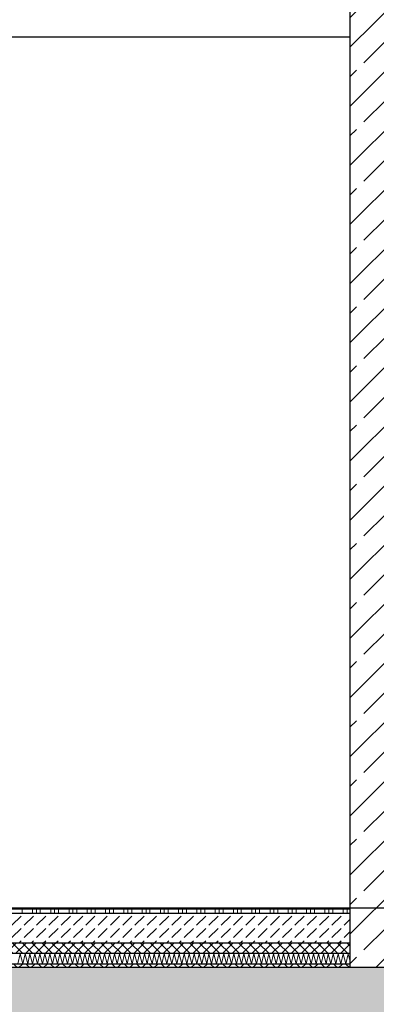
# Model space of a CAD drawing. Header units: metres. Extents: x -27.8 to 39.4, y -22.2 to 2.8.
# Tile 49 of 80: x 12.8 to 13.9, y -6.3 to -3.5. Entities that reach past the tile are written whole.
import ezdxf

# ---------------------------------------------------------------- set-up
doc = ezdxf.new("R2010")
doc.units = ezdxf.units.M
doc.header["$LTSCALE"] = 0.4
doc.header["$MEASUREMENT"] = 0
doc.layers.get('0').update_dxf_attribs({"color": 8, "lineweight": 9})
doc.layers.get('Defpoints').update_dxf_attribs({"color": 8, "lineweight": 9})
for name, color, linetype in [('Neubau_A-Decken', 8, 'Continuous'), ('Neubau_A-STB Wände', 8, 'Continuous'), ('Neubau_B-abgehängte Decke', 8, 'Continuous'), ('Neubau_B-Bodenaufbau', 8, 'Continuous'), ('Neubau_T-Bemaßung', 8, 'Continuous')]:
    doc.layers.add(name, color=color, linetype=linetype)
doc.styles.add('ERSTELLTER_STIL_2', font='arial.ttf')
doc.dimstyles.new('ERSTELLTER_STIL__1', dxfattribs={"dimtxt": 0.0875, "dimasz": 0.059375, "dimexe": 0.18, "dimexo": 0.0625, "dimgap": 0, "dimtad": 1, "dimzin": 0, "dimdsep": 46, "dimtxsty": 'ERSTELLTER_STIL_2', "dimblk": 'ARROWHEAD_6', "dimblk1": 'ARROWHEAD_6', "dimblk2": 'ARROWHEAD_6', "dimcen": 0.09, "dimclrd": 7, "dimclre": 7, "dimclrt": 7, "dimazin": 0, "dimtfac": 1, "dimtdec": 4, "dimtmove": 0, "dimatfit": 3, "dimfxl": 1, "dimtolj": 1, "dimtzin": 0, "dimarcsym": 0})
pattern_1 = [(45, (388.31789, -10.175), (-0.084852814, 0.084852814), []), (45, (388.27546, -10.13257), (-0.084852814, 0.084852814), [0.09, -0.03])]

# ---------------------------------------------------------------- blocks, each defined once
blk = doc.blocks.new('ARROWHEAD_6')
at = {"color": 0, "linetype": 'Continuous', "lineweight": 0}
for p, q in [((-0.5, -0.5), (0.5, 0.5)), ((0, 0), (-1, 0))]:
    blk.add_line(p, q, dxfattribs=at)
blk = doc.blocks.new('*D387')
at = {"layer": 'Defpoints', "color": 0, "linetype": 'Continuous', "transparency": 16777216}
for p in [(11.1831, -6.195), (23.73, -6.195), (23.73, -6.495)]:
    blk.add_point(p, dxfattribs=at)
at = {"layer": 'Neubau_T-Bemaßung', "linetype": 'Continuous', "lineweight": -2, "transparency": 16777216}
for p, q in [((11.1831, -6.1356), (11.1831, -6.0763)), ((23.6675, -6.195), (11.0031, -6.195)), ((11.1831, -6.195), (11.1831, -6.2317)), ((11.1831, -6.495), (11.1831, -6.4586)), ((23.6675, -6.495), (11.0031, -6.495)), ((11.1831, -6.5544), (11.1831, -6.6138))]:
    blk.add_line(p, q, dxfattribs=at)
at = {"layer": 'Neubau_T-Bemaßung', "linetype": 'Continuous', "lineweight": -2, "transparency": 16777216, "xscale": 0.059375, "yscale": 0.059375, "zscale": 0.059375}
for p, rotation in [((11.1831, -6.195), 270), ((11.1831, -6.495), 90)]:
    blk.add_blockref('ARROWHEAD_6', p, dxfattribs=dict(at, rotation=rotation))
at = {"layer": 'Neubau_T-Bemaßung', "linetype": 'Continuous', "transparency": 16777216, "insert": (11.1831, -6.3451), "char_height": 0.0875, "attachment_point": 5, "rotation": 90, "style": 'ERSTELLTER_STIL_2'}
blk.add_mtext('\\A1;0.30', dxfattribs=at)
blk = doc.blocks.new('*D388')
at = {"layer": 'Defpoints', "color": 0, "linetype": 'Continuous', "transparency": 16777216}
for p in [(11.0695, -6.025), (33.092, -6.025), (23.73, -6.195)]:
    blk.add_point(p, dxfattribs=at)
at = {"layer": 'Neubau_T-Bemaßung', "linetype": 'Continuous', "lineweight": -2, "transparency": 16777216}
for p, q in [((11.0695, -6.025), (11.0695, -5.9272)), ((33.0295, -6.025), (10.8895, -6.025)), ((11.0695, -6.1356), (11.0695, -6.0844)), ((23.6675, -6.195), (10.8895, -6.195))]:
    blk.add_line(p, q, dxfattribs=at)
at = {"layer": 'Neubau_T-Bemaßung', "linetype": 'Continuous', "lineweight": -2, "transparency": 16777216, "xscale": 0.059375, "yscale": 0.059375, "zscale": 0.059375}
for p, rotation in [((11.0695, -6.025), 90), ((11.0695, -6.195), 270)]:
    blk.add_blockref('ARROWHEAD_6', p, dxfattribs=dict(at, rotation=rotation))
at = {"layer": 'Neubau_T-Bemaßung', "linetype": 'Continuous', "transparency": 16777216, "insert": (11.1831, -5.9272), "char_height": 0.0875, "attachment_point": 5, "rotation": 90, "style": 'ERSTELLTER_STIL_2'}
blk.add_mtext('\\A1;0.17', dxfattribs=at)
blk = doc.blocks.new('*D389')
at = {"layer": 'Defpoints', "color": 0, "linetype": 'Continuous', "transparency": 16777216}
for p in [(10.98, -3.525), (11.1831, -3.525), (33.092, -6.025)]:
    blk.add_point(p, dxfattribs=at)
at = {"layer": 'Neubau_T-Bemaßung', "linetype": 'Continuous', "lineweight": -2, "transparency": 16777216}
for p, q in [((11.0425, -3.525), (11.3631, -3.525)), ((11.1831, -3.5844), (11.1831, -4.6643)), ((11.1831, -5.9656), (11.1831, -4.8927)), ((33.0295, -6.025), (11.0031, -6.025))]:
    blk.add_line(p, q, dxfattribs=at)
at = {"layer": 'Neubau_T-Bemaßung', "linetype": 'Continuous', "lineweight": -2, "transparency": 16777216, "xscale": 0.059375, "yscale": 0.059375, "zscale": 0.059375}
for p, rotation in [((11.1831, -3.525), 90), ((11.1831, -6.025), 270)]:
    blk.add_blockref('ARROWHEAD_6', p, dxfattribs=dict(at, rotation=rotation))
at = {"layer": 'Neubau_T-Bemaßung', "linetype": 'Continuous', "transparency": 16777216, "insert": (11.1831, -4.7785), "char_height": 0.0875, "attachment_point": 5, "rotation": 90, "style": 'ERSTELLTER_STIL_2'}
blk.add_mtext('\\A1;2.50', dxfattribs=at)
blk = doc.blocks.new('*D399')
at = {"layer": 'Defpoints', "color": 0, "linetype": 'Continuous', "transparency": 16777216}
for p in [(11.5331, -6.195), (23.73, -6.195), (23.73, -6.495)]:
    blk.add_point(p, dxfattribs=at)
at = {"layer": 'Neubau_T-Bemaßung', "linetype": 'Continuous', "lineweight": -2, "transparency": 16777216}
for p, q in [((11.5331, -6.1356), (11.5331, -6.0763)), ((23.6675, -6.195), (11.3531, -6.195)), ((11.5331, -6.195), (11.5331, -6.2317)), ((11.5331, -6.495), (11.5331, -6.4586)), ((23.6675, -6.495), (11.3531, -6.495)), ((11.5331, -6.5544), (11.5331, -6.6138))]:
    blk.add_line(p, q, dxfattribs=at)
at = {"layer": 'Neubau_T-Bemaßung', "linetype": 'Continuous', "lineweight": -2, "transparency": 16777216, "xscale": 0.059375, "yscale": 0.059375, "zscale": 0.059375}
for p, rotation in [((11.5331, -6.195), 270), ((11.5331, -6.495), 90)]:
    blk.add_blockref('ARROWHEAD_6', p, dxfattribs=dict(at, rotation=rotation))
at = {"layer": 'Neubau_T-Bemaßung', "linetype": 'Continuous', "transparency": 16777216, "insert": (11.5331, -6.3451), "char_height": 0.0875, "attachment_point": 5, "rotation": 90, "style": 'ERSTELLTER_STIL_2'}
blk.add_mtext('\\A1;0.30', dxfattribs=at)
blk = doc.blocks.new('*D400')
at = {"layer": 'Defpoints', "color": 0, "linetype": 'Continuous', "transparency": 16777216}
for p in [(11.5331, -2.695), (23.5, -2.695), (23.73, -6.195)]:
    blk.add_point(p, dxfattribs=at)
at = {"layer": 'Neubau_T-Bemaßung', "linetype": 'Continuous', "lineweight": -2, "transparency": 16777216}
for p, q in [((23.4375, -2.695), (11.3531, -2.695)), ((11.5331, -2.7544), (11.5331, -4.335)), ((11.5331, -6.1356), (11.5331, -4.562)), ((23.6675, -6.195), (11.3531, -6.195))]:
    blk.add_line(p, q, dxfattribs=at)
at = {"layer": 'Neubau_T-Bemaßung', "linetype": 'Continuous', "lineweight": -2, "transparency": 16777216, "xscale": 0.059375, "yscale": 0.059375, "zscale": 0.059375}
for p, rotation in [((11.5331, -2.695), 90), ((11.5331, -6.195), 270)]:
    blk.add_blockref('ARROWHEAD_6', p, dxfattribs=dict(at, rotation=rotation))
at = {"layer": 'Neubau_T-Bemaßung', "linetype": 'Continuous', "transparency": 16777216, "insert": (11.5331, -4.4485), "char_height": 0.0875, "attachment_point": 5, "rotation": 90, "style": 'ERSTELLTER_STIL_2'}
blk.add_mtext('\\A1;3.50', dxfattribs=at)
blk = doc.blocks.new('*D409')
at = {"layer": 'Defpoints', "color": 0, "linetype": 'Continuous', "transparency": 16777216}
for p in [(1.5934, -6.195), (23.73, -6.195), (23.73, -6.495)]:
    blk.add_point(p, dxfattribs=at)
at = {"layer": 'Neubau_T-Bemaßung', "linetype": 'Continuous', "lineweight": -2, "transparency": 16777216}
for p, q in [((1.5934, -6.1356), (1.5934, -6.0763)), ((23.6675, -6.195), (1.4134, -6.195)), ((1.5934, -6.195), (1.5934, -6.2317)), ((1.5934, -6.495), (1.5934, -6.4586)), ((23.6675, -6.495), (1.4134, -6.495)), ((1.5934, -6.5544), (1.5934, -6.6138))]:
    blk.add_line(p, q, dxfattribs=at)
at = {"layer": 'Neubau_T-Bemaßung', "linetype": 'Continuous', "lineweight": -2, "transparency": 16777216, "xscale": 0.059375, "yscale": 0.059375, "zscale": 0.059375}
for p, rotation in [((1.5934, -6.195), 270), ((1.5934, -6.495), 90)]:
    blk.add_blockref('ARROWHEAD_6', p, dxfattribs=dict(at, rotation=rotation))
at = {"layer": 'Neubau_T-Bemaßung', "linetype": 'Continuous', "transparency": 16777216, "insert": (1.5934, -6.3451), "char_height": 0.0875, "attachment_point": 5, "rotation": 90, "style": 'ERSTELLTER_STIL_2'}
blk.add_mtext('\\A1;0.30', dxfattribs=at)
blk = doc.blocks.new('*D410')
at = {"layer": 'Defpoints', "color": 0, "linetype": 'Continuous', "transparency": 16777216}
for p in [(1.4798, -6.025), (33.092, -6.025), (23.73, -6.195)]:
    blk.add_point(p, dxfattribs=at)
at = {"layer": 'Neubau_T-Bemaßung', "linetype": 'Continuous', "lineweight": -2, "transparency": 16777216}
for p, q in [((1.4798, -6.025), (1.4798, -5.9272)), ((33.0295, -6.025), (1.2998, -6.025)), ((1.4798, -6.1356), (1.4798, -6.0844)), ((23.6675, -6.195), (1.2998, -6.195))]:
    blk.add_line(p, q, dxfattribs=at)
at = {"layer": 'Neubau_T-Bemaßung', "linetype": 'Continuous', "lineweight": -2, "transparency": 16777216, "xscale": 0.059375, "yscale": 0.059375, "zscale": 0.059375}
for p, rotation in [((1.4798, -6.025), 90), ((1.4798, -6.195), 270)]:
    blk.add_blockref('ARROWHEAD_6', p, dxfattribs=dict(at, rotation=rotation))
at = {"layer": 'Neubau_T-Bemaßung', "linetype": 'Continuous', "transparency": 16777216, "insert": (1.5934, -5.9272), "char_height": 0.0875, "attachment_point": 5, "rotation": 90, "style": 'ERSTELLTER_STIL_2'}
blk.add_mtext('\\A1;0.17', dxfattribs=at)
blk = doc.blocks.new('*D411')
at = {"layer": 'Defpoints', "color": 0, "linetype": 'Continuous', "transparency": 16777216}
for p in [(1.5934, -3.025), (8.0525, -3.025), (33.092, -6.025)]:
    blk.add_point(p, dxfattribs=at)
at = {"layer": 'Neubau_T-Bemaßung', "linetype": 'Continuous', "lineweight": -2, "transparency": 16777216}
for p, q in [((7.99, -3.025), (1.4134, -3.025)), ((1.5934, -3.0844), (1.5934, -4.415)), ((1.5934, -5.9656), (1.5934, -4.642)), ((33.0295, -6.025), (1.4134, -6.025))]:
    blk.add_line(p, q, dxfattribs=at)
at = {"layer": 'Neubau_T-Bemaßung', "linetype": 'Continuous', "lineweight": -2, "transparency": 16777216, "xscale": 0.059375, "yscale": 0.059375, "zscale": 0.059375}
for p, rotation in [((1.5934, -3.025), 90), ((1.5934, -6.025), 270)]:
    blk.add_blockref('ARROWHEAD_6', p, dxfattribs=dict(at, rotation=rotation))
at = {"layer": 'Neubau_T-Bemaßung', "linetype": 'Continuous', "transparency": 16777216, "insert": (1.5934, -4.5285), "char_height": 0.0875, "attachment_point": 5, "rotation": 90, "style": 'ERSTELLTER_STIL_2'}
blk.add_mtext('\\A1;3.00', dxfattribs=at)
blk = doc.blocks.new('*D419')
at = {"layer": 'Defpoints', "color": 0, "linetype": 'Continuous', "transparency": 16777216}
for p in [(1.9434, -6.195), (23.73, -6.195), (23.73, -6.495)]:
    blk.add_point(p, dxfattribs=at)
at = {"layer": 'Neubau_T-Bemaßung', "linetype": 'Continuous', "lineweight": -2, "transparency": 16777216}
for p, q in [((1.9434, -6.1356), (1.9434, -6.0763)), ((23.6675, -6.195), (1.7634, -6.195)), ((1.9434, -6.195), (1.9434, -6.2317)), ((1.9434, -6.495), (1.9434, -6.4586)), ((23.6675, -6.495), (1.7634, -6.495)), ((1.9434, -6.5544), (1.9434, -6.6138))]:
    blk.add_line(p, q, dxfattribs=at)
at = {"layer": 'Neubau_T-Bemaßung', "linetype": 'Continuous', "lineweight": -2, "transparency": 16777216, "xscale": 0.059375, "yscale": 0.059375, "zscale": 0.059375}
for p, rotation in [((1.9434, -6.195), 270), ((1.9434, -6.495), 90)]:
    blk.add_blockref('ARROWHEAD_6', p, dxfattribs=dict(at, rotation=rotation))
at = {"layer": 'Neubau_T-Bemaßung', "linetype": 'Continuous', "transparency": 16777216, "insert": (1.9434, -6.3451), "char_height": 0.0875, "attachment_point": 5, "rotation": 90, "style": 'ERSTELLTER_STIL_2'}
blk.add_mtext('\\A1;0.30', dxfattribs=at)
blk = doc.blocks.new('*D420')
at = {"layer": 'Defpoints', "color": 0, "linetype": 'Continuous', "transparency": 16777216}
for p in [(1.9434, -2.695), (23.5, -2.695), (23.73, -6.195)]:
    blk.add_point(p, dxfattribs=at)
at = {"layer": 'Neubau_T-Bemaßung', "linetype": 'Continuous', "lineweight": -2, "transparency": 16777216}
for p, q in [((23.4375, -2.695), (1.7634, -2.695)), ((1.9434, -2.7544), (1.9434, -4.335)), ((1.9434, -6.1356), (1.9434, -4.562)), ((23.6675, -6.195), (1.7634, -6.195))]:
    blk.add_line(p, q, dxfattribs=at)
at = {"layer": 'Neubau_T-Bemaßung', "linetype": 'Continuous', "lineweight": -2, "transparency": 16777216, "xscale": 0.059375, "yscale": 0.059375, "zscale": 0.059375}
for p, rotation in [((1.9434, -2.695), 90), ((1.9434, -6.195), 270)]:
    blk.add_blockref('ARROWHEAD_6', p, dxfattribs=dict(at, rotation=rotation))
at = {"layer": 'Neubau_T-Bemaßung', "linetype": 'Continuous', "transparency": 16777216, "insert": (1.9434, -4.4485), "char_height": 0.0875, "attachment_point": 5, "rotation": 90, "style": 'ERSTELLTER_STIL_2'}
blk.add_mtext('\\A1;3.50', dxfattribs=at)

msp = doc.modelspace()

# ---------------------------------------------------------------- hatches: boundary and pattern name
at = {"layer": 'Neubau_A-Decken', "linetype": 'Continuous'}
h = msp.add_hatch(dxfattribs=at)
h.set_pattern_fill('BETON__STAHLBETON_0001', color=256, style=0, pattern_type=2)
h.set_pattern_definition(pattern_1)
h.paths.add_polyline_path([(-0.125, -6.495), (16.28, -6.495), (16.28, -6.195), (-0.125, -6.195)])
at = {"layer": 'Neubau_A-STB Wände', "linetype": 'Continuous'}
h = msp.add_hatch(dxfattribs=at)
h.set_pattern_fill('BETON__STAHLBETON_0001', color=256, style=0, pattern_type=2)
h.set_pattern_definition(pattern_1)
h.paths.add_polyline_path([(14.03, -2.695), (13.78, -2.695), (13.78, -6.195), (14.03, -6.195)])
at = {"layer": 'Neubau_B-Bodenaufbau', "linetype": 'Continuous'}
h = msp.add_hatch(dxfattribs=at)
h.set_pattern_fill('BETON__UNBEWEHRT_0001', color=256, style=0, pattern_type=2)
h.set_pattern_definition([(45, (388.31789, -10.175), (-0.035355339, 0.035355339), [0.0375, -0.0125]), (45, (388.31789, -10.139645), (-0.035355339, 0.035355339), [0.0375, -0.0125])])
h.paths.add_polyline_path([(10.98, -6.04), (10.98, -6.125), (13.78, -6.125), (13.78, -6.04)])
h = msp.add_hatch(dxfattribs=at)
h.set_pattern_fill('DÄMMUNG__HART_2_0001', color=256, style=0, pattern_type=2)
h.set_pattern_definition([(45, (388.31789, -10.175), (-0.0141421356, 0.0141421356), []), (135, (388.31789, -10.175), (0.0141421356, 0.0141421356), [])])
h.paths.add_polyline_path([(10.98, -6.125), (10.98, -6.155), (13.78, -6.155), (13.78, -6.125)])
h = msp.add_hatch(dxfattribs=at)
h.set_pattern_fill('GUßASPHALT_0001', color=256, style=0, pattern_type=2)
h.set_pattern_definition([(45, (388.31789, -10.175), (-0.0176776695, 0.0176776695), []), (135, (388.31789, -10.175), (0.0176776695, 0.0176776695), [])])
h.paths.add_polyline_path([(10.98, -6.195), (13.78, -6.195), (13.78, -6.185), (10.98, -6.185)])

# ---------------------------------------------------------------- linework, layer by layer
at = {"layer": 'Neubau_A-Decken', "linetype": 'Continuous', "flags": 128}
msp.add_lwpolyline([(13.78, -6.195), (10.98, -6.195), (10.9675, -6.195), (10.955, -6.195), (10.855, -6.195), (10.8425, -6.195), (10.83, -6.195), (9.65, -6.195)], dxfattribs=at)
at = {"layer": 'Neubau_A-STB Wände', "linetype": 'Continuous'}
for p, q in [((13.78, -3.425), (13.78, -3.525)), ((13.78, -3.525), (13.78, -6.025))]:
    msp.add_line(p, q, dxfattribs=at)
at = {"layer": 'Neubau_A-STB Wände', "linetype": 'Continuous', "flags": 128}
msp.add_lwpolyline([(13.78, -6.025), (13.78, -6.04), (13.78, -6.125), (13.78, -6.155), (13.78, -6.185), (13.78, -6.195)], dxfattribs=at)
at = {"layer": 'Neubau_B-abgehängte Decke', "linetype": 'Continuous'}
msp.add_line((13.78, -3.525), (10.98, -3.525), dxfattribs=at)
at = {"layer": 'Neubau_B-Bodenaufbau', "linetype": 'Continuous'}
for p, q in [((13.78, -6.025), (10.98, -6.025)), ((13.78, -6.04), (10.98, -6.04)), ((13.78, -6.125), (10.98, -6.125)), ((13.78, -6.155), (10.98, -6.155)), ((13.78, -6.185), (10.98, -6.185))]:
    msp.add_line(p, q, dxfattribs=at)
at = {"layer": 'Neubau_B-Bodenaufbau', "linetype": 'Continuous', "lineweight": 9}
for p, q in [((12.7854, -6.0275), (12.8379, -6.0275)), ((12.7854, -6.0387), (12.8379, -6.0387)), ((12.8379, -6.025), (12.8379, -6.0275)), ((12.8379, -6.0275), (12.8904, -6.0275)), ((12.8379, -6.0275), (12.8379, -6.04)), ((12.8379, -6.0387), (12.8904, -6.0387)), ((12.8679, -6.025), (12.8679, -6.0275)), ((12.8679, -6.0275), (12.8679, -6.04)), ((12.8791, -6.025), (12.8791, -6.0275)), ((12.8791, -6.0275), (12.8791, -6.04)), ((12.8904, -6.025), (12.8904, -6.0275)), ((12.8904, -6.0275), (12.9429, -6.0275)), ((12.8904, -6.0275), (12.8904, -6.04)), ((12.8904, -6.0387), (12.9429, -6.0387)), ((12.9204, -6.025), (12.9204, -6.0275)), ((12.9204, -6.0275), (12.9204, -6.04)), ((12.9316, -6.025), (12.9316, -6.0275)), ((12.9316, -6.0275), (12.9316, -6.04)), ((12.9429, -6.025), (12.9429, -6.0275)), ((12.9429, -6.0275), (12.9954, -6.0275)), ((12.9429, -6.0275), (12.9429, -6.04)), ((12.9429, -6.0387), (12.9954, -6.0387)), ((12.9729, -6.025), (12.9729, -6.0275)), ((12.9729, -6.0275), (12.9729, -6.04)), ((12.9841, -6.025), (12.9841, -6.0275)), ((12.9841, -6.0275), (12.9841, -6.04)), ((12.9954, -6.025), (12.9954, -6.0275)), ((12.9954, -6.0275), (13.0479, -6.0275)), ((12.9954, -6.0275), (12.9954, -6.04)), ((12.9954, -6.0387), (13.0479, -6.0387)), ((13.0254, -6.025), (13.0254, -6.0275)), ((13.0254, -6.0275), (13.0254, -6.04)), ((13.0366, -6.025), (13.0366, -6.0275)), ((13.0366, -6.0275), (13.0366, -6.04)), ((13.0479, -6.025), (13.0479, -6.0275)), ((13.0479, -6.0275), (13.1004, -6.0275)), ((13.0479, -6.0275), (13.0479, -6.04)), ((13.0479, -6.0387), (13.1004, -6.0387)), ((13.0779, -6.025), (13.0779, -6.0275)), ((13.0779, -6.0275), (13.0779, -6.04)), ((13.0891, -6.025), (13.0891, -6.0275)), ((13.0891, -6.0275), (13.0891, -6.04)), ((13.1004, -6.025), (13.1004, -6.0275)), ((13.1004, -6.0275), (13.1529, -6.0275)), ((13.1004, -6.0275), (13.1004, -6.04)), ((13.1004, -6.0387), (13.1529, -6.0387)), ((13.1304, -6.025), (13.1304, -6.0275)), ((13.1304, -6.0275), (13.1304, -6.04)), ((13.1416, -6.025), (13.1416, -6.0275)), ((13.1416, -6.0275), (13.1416, -6.04)), ((13.1529, -6.025), (13.1529, -6.0275)), ((13.1529, -6.0275), (13.2054, -6.0275)), ((13.1529, -6.0275), (13.1529, -6.04)), ((13.1529, -6.0387), (13.2054, -6.0387)), ((13.1829, -6.025), (13.1829, -6.0275)), ((13.1829, -6.0275), (13.1829, -6.04)), ((13.1941, -6.025), (13.1941, -6.0275)), ((13.1941, -6.0275), (13.1941, -6.04)), ((13.2054, -6.025), (13.2054, -6.0275)), ((13.2054, -6.0275), (13.2579, -6.0275)), ((13.2054, -6.0275), (13.2054, -6.04)), ((13.2054, -6.0387), (13.2579, -6.0387)), ((13.2354, -6.025), (13.2354, -6.0275)), ((13.2354, -6.0275), (13.2354, -6.04)), ((13.2466, -6.025), (13.2466, -6.0275)), ((13.2466, -6.0275), (13.2466, -6.04)), ((13.2579, -6.025), (13.2579, -6.0275)), ((13.2579, -6.0275), (13.3104, -6.0275)), ((13.2579, -6.0275), (13.2579, -6.04)), ((13.2579, -6.0387), (13.3104, -6.0387)), ((13.2879, -6.025), (13.2879, -6.0275)), ((13.2879, -6.0275), (13.2879, -6.04)), ((13.2991, -6.025), (13.2991, -6.0275)), ((13.2991, -6.0275), (13.2991, -6.04)), ((13.3104, -6.025), (13.3104, -6.0275)), ((13.3104, -6.0275), (13.3629, -6.0275)), ((13.3104, -6.0275), (13.3104, -6.04)), ((13.3104, -6.0387), (13.3629, -6.0387)), ((13.3404, -6.025), (13.3404, -6.0275)), ((13.3404, -6.0275), (13.3404, -6.04)), ((13.3516, -6.025), (13.3516, -6.0275)), ((13.3516, -6.0275), (13.3516, -6.04)), ((13.3629, -6.025), (13.3629, -6.0275)), ((13.3629, -6.0275), (13.4154, -6.0275)), ((13.3629, -6.0275), (13.3629, -6.04)), ((13.3629, -6.0387), (13.4154, -6.0387)), ((13.3929, -6.025), (13.3929, -6.0275)), ((13.3929, -6.0275), (13.3929, -6.04)), ((13.4041, -6.025), (13.4041, -6.0275)), ((13.4041, -6.0275), (13.4041, -6.04)), ((13.4154, -6.025), (13.4154, -6.0275)), ((13.4154, -6.0275), (13.4679, -6.0275)), ((13.4154, -6.0275), (13.4154, -6.04)), ((13.4154, -6.0387), (13.4679, -6.0387)), ((13.4454, -6.025), (13.4454, -6.0275)), ((13.4454, -6.0275), (13.4454, -6.04)), ((13.4566, -6.025), (13.4566, -6.0275)), ((13.4566, -6.0275), (13.4566, -6.04)), ((13.4679, -6.025), (13.4679, -6.0275)), ((13.4679, -6.0275), (13.5204, -6.0275)), ((13.4679, -6.0275), (13.4679, -6.04)), ((13.4679, -6.0387), (13.5204, -6.0387)), ((13.4979, -6.025), (13.4979, -6.0275)), ((13.4979, -6.0275), (13.4979, -6.04)), ((13.5091, -6.025), (13.5091, -6.0275)), ((13.5091, -6.0275), (13.5091, -6.04)), ((13.5204, -6.025), (13.5204, -6.0275)), ((13.5204, -6.0275), (13.5729, -6.0275)), ((13.5204, -6.0275), (13.5204, -6.04)), ((13.5204, -6.0387), (13.5729, -6.0387)), ((13.5504, -6.025), (13.5504, -6.0275)), ((13.5504, -6.0275), (13.5504, -6.04)), ((13.5616, -6.025), (13.5616, -6.0275)), ((13.5616, -6.0275), (13.5616, -6.04)), ((13.5729, -6.025), (13.5729, -6.0275)), ((13.5729, -6.0275), (13.6254, -6.0275)), ((13.5729, -6.0275), (13.5729, -6.04)), ((13.5729, -6.0387), (13.6254, -6.0387)), ((13.6029, -6.025), (13.6029, -6.0275)), ((13.6029, -6.0275), (13.6029, -6.04)), ((13.6141, -6.025), (13.6141, -6.0275)), ((13.6141, -6.0275), (13.6141, -6.04)), ((13.6254, -6.025), (13.6254, -6.0275)), ((13.6254, -6.0275), (13.6779, -6.0275)), ((13.6254, -6.0275), (13.6254, -6.04)), ((13.6254, -6.0387), (13.6779, -6.0387)), ((13.6554, -6.025), (13.6554, -6.0275)), ((13.6554, -6.0275), (13.6554, -6.04)), ((13.6666, -6.025), (13.6666, -6.0275)), ((13.6666, -6.0275), (13.6666, -6.04)), ((13.6779, -6.025), (13.6779, -6.0275)), ((13.6779, -6.0275), (13.7304, -6.0275)), ((13.6779, -6.0275), (13.6779, -6.04)), ((13.6779, -6.0387), (13.7304, -6.0387)), ((13.7079, -6.025), (13.7079, -6.0275)), ((13.7079, -6.0275), (13.7079, -6.04)), ((13.7191, -6.025), (13.7191, -6.0275)), ((13.7191, -6.0275), (13.7191, -6.04)), ((13.7304, -6.025), (13.7304, -6.0275)), ((13.7304, -6.0275), (13.78, -6.0275)), ((13.7304, -6.0275), (13.7304, -6.04)), ((13.7304, -6.0387), (13.78, -6.0387)), ((13.7604, -6.025), (13.7604, -6.0275)), ((13.7604, -6.0275), (13.7604, -6.04)), ((13.7716, -6.025), (13.7716, -6.0275)), ((13.7716, -6.0275), (13.7716, -6.04)), ((12.8255, -6.1843), (12.8322, -6.1557)), ((12.8322, -6.1557), (12.8398, -6.1843)), ((12.8398, -6.1843), (12.8465, -6.1557)), ((12.8465, -6.1557), (12.8541, -6.1843)), ((12.8541, -6.1843), (12.8607, -6.1557)), ((12.8607, -6.1557), (12.8684, -6.1843)), ((12.8684, -6.1843), (12.875, -6.1557)), ((12.875, -6.1557), (12.8827, -6.1843)), ((12.8827, -6.1843), (12.8893, -6.1557)), ((12.8893, -6.1557), (12.897, -6.1843)), ((12.897, -6.1843), (12.9036, -6.1557)), ((12.9036, -6.1557), (12.9113, -6.1843)), ((12.9113, -6.1843), (12.9179, -6.1557)), ((12.9179, -6.1557), (12.9255, -6.1843)), ((12.9255, -6.1843), (12.9322, -6.1557)), ((12.9322, -6.1557), (12.9398, -6.1843)), ((12.9398, -6.1843), (12.9465, -6.1557)), ((12.9465, -6.1557), (12.9541, -6.1843)), ((12.9541, -6.1843), (12.9607, -6.1557)), ((12.9607, -6.1557), (12.9684, -6.1843)), ((12.9684, -6.1843), (12.975, -6.1557)), ((12.975, -6.1557), (12.9827, -6.1843)), ((12.9827, -6.1843), (12.9893, -6.1557)), ((12.9893, -6.1557), (12.997, -6.1843)), ((12.997, -6.1843), (13.0036, -6.1557)), ((13.0036, -6.1557), (13.0113, -6.1843)), ((13.0113, -6.1843), (13.0179, -6.1557)), ((13.0179, -6.1557), (13.0255, -6.1843)), ((13.0255, -6.1843), (13.0322, -6.1557)), ((13.0322, -6.1557), (13.0398, -6.1843)), ((13.0398, -6.1843), (13.0465, -6.1557)), ((13.0465, -6.1557), (13.0541, -6.1843)), ((13.0541, -6.1843), (13.0607, -6.1557)), ((13.0607, -6.1557), (13.0684, -6.1843)), ((13.0684, -6.1843), (13.075, -6.1557)), ((13.075, -6.1557), (13.0827, -6.1843)), ((13.0827, -6.1843), (13.0893, -6.1557)), ((13.0893, -6.1557), (13.097, -6.1843)), ((13.097, -6.1843), (13.1036, -6.1557)), ((13.1036, -6.1557), (13.1113, -6.1843)), ((13.1113, -6.1843), (13.1179, -6.1557)), ((13.1179, -6.1557), (13.1255, -6.1843)), ((13.1255, -6.1843), (13.1322, -6.1557)), ((13.1322, -6.1557), (13.1398, -6.1843)), ((13.1398, -6.1843), (13.1465, -6.1557)), ((13.1465, -6.1557), (13.1541, -6.1843)), ((13.1541, -6.1843), (13.1607, -6.1557)), ((13.1607, -6.1557), (13.1684, -6.1843)), ((13.1684, -6.1843), (13.175, -6.1557)), ((13.175, -6.1557), (13.1827, -6.1843)), ((13.1827, -6.1843), (13.1893, -6.1557)), ((13.1893, -6.1557), (13.197, -6.1843)), ((13.197, -6.1843), (13.2036, -6.1557)), ((13.2036, -6.1557), (13.2113, -6.1843)), ((13.2113, -6.1843), (13.2179, -6.1557)), ((13.2179, -6.1557), (13.2255, -6.1843)), ((13.2255, -6.1843), (13.2322, -6.1557)), ((13.2322, -6.1557), (13.2398, -6.1843)), ((13.2398, -6.1843), (13.2465, -6.1557)), ((13.2465, -6.1557), (13.2541, -6.1843)), ((13.2541, -6.1843), (13.2607, -6.1557)), ((13.2607, -6.1557), (13.2684, -6.1843)), ((13.2684, -6.1843), (13.275, -6.1557)), ((13.275, -6.1557), (13.2827, -6.1843)), ((13.2827, -6.1843), (13.2893, -6.1557)), ((13.2893, -6.1557), (13.297, -6.1843)), ((13.297, -6.1843), (13.3036, -6.1557)), ((13.3036, -6.1557), (13.3113, -6.1843)), ((13.3113, -6.1843), (13.3179, -6.1557)), ((13.3179, -6.1557), (13.3255, -6.1843)), ((13.3255, -6.1843), (13.3322, -6.1557)), ((13.3322, -6.1557), (13.3398, -6.1843)), ((13.3398, -6.1843), (13.3465, -6.1557)), ((13.3465, -6.1557), (13.3541, -6.1843)), ((13.3541, -6.1843), (13.3607, -6.1557)), ((13.3607, -6.1557), (13.3684, -6.1843)), ((13.3684, -6.1843), (13.375, -6.1557)), ((13.375, -6.1557), (13.3827, -6.1843)), ((13.3827, -6.1843), (13.3893, -6.1557)), ((13.3893, -6.1557), (13.397, -6.1843)), ((13.397, -6.1843), (13.4036, -6.1557)), ((13.4036, -6.1557), (13.4113, -6.1843)), ((13.4113, -6.1843), (13.4179, -6.1557)), ((13.4179, -6.1557), (13.4255, -6.1843)), ((13.4255, -6.1843), (13.4322, -6.1557)), ((13.4322, -6.1557), (13.4398, -6.1843)), ((13.4398, -6.1843), (13.4465, -6.1557)), ((13.4465, -6.1557), (13.4541, -6.1843)), ((13.4541, -6.1843), (13.4607, -6.1557)), ((13.4607, -6.1557), (13.4684, -6.1843)), ((13.4684, -6.1843), (13.475, -6.1557)), ((13.475, -6.1557), (13.4827, -6.1843)), ((13.4827, -6.1843), (13.4893, -6.1557)), ((13.4893, -6.1557), (13.497, -6.1843)), ((13.497, -6.1843), (13.5036, -6.1557)), ((13.5036, -6.1557), (13.5113, -6.1843)), ((13.5113, -6.1843), (13.5179, -6.1557)), ((13.5179, -6.1557), (13.5255, -6.1843)), ((13.5255, -6.1843), (13.5322, -6.1557)), ((13.5322, -6.1557), (13.5398, -6.1843)), ((13.5398, -6.1843), (13.5465, -6.1557)), ((13.5465, -6.1557), (13.5541, -6.1843)), ((13.5541, -6.1843), (13.5607, -6.1557)), ((13.5607, -6.1557), (13.5684, -6.1843)), ((13.5684, -6.1843), (13.575, -6.1557)), ((13.575, -6.1557), (13.5827, -6.1843)), ((13.5827, -6.1843), (13.5893, -6.1557)), ((13.5893, -6.1557), (13.597, -6.1843)), ((13.597, -6.1843), (13.6036, -6.1557)), ((13.6036, -6.1557), (13.6113, -6.1843)), ((13.6113, -6.1843), (13.6179, -6.1557)), ((13.6179, -6.1557), (13.6255, -6.1843)), ((13.6255, -6.1843), (13.6322, -6.1557)), ((13.6322, -6.1557), (13.6398, -6.1843)), ((13.6398, -6.1843), (13.6465, -6.1557)), ((13.6465, -6.1557), (13.6541, -6.1843)), ((13.6541, -6.1843), (13.6607, -6.1557)), ((13.6607, -6.1557), (13.6684, -6.1843)), ((13.6684, -6.1843), (13.675, -6.1557)), ((13.675, -6.1557), (13.6827, -6.1843)), ((13.6827, -6.1843), (13.6893, -6.1557)), ((13.6893, -6.1557), (13.697, -6.1843)), ((13.697, -6.1843), (13.7036, -6.1557)), ((13.7036, -6.1557), (13.7113, -6.1843)), ((13.7113, -6.1843), (13.7179, -6.1557)), ((13.7179, -6.1557), (13.7255, -6.1843)), ((13.7255, -6.1843), (13.7322, -6.1557)), ((13.7322, -6.1557), (13.7398, -6.1843)), ((13.7398, -6.1843), (13.7465, -6.1557)), ((13.7465, -6.1557), (13.7541, -6.1843)), ((13.7541, -6.1843), (13.7607, -6.1557)), ((13.7607, -6.1557), (13.7684, -6.1843)), ((13.7684, -6.1843), (13.775, -6.1557)), ((13.775, -6.1557), (13.78, -6.1743))]:
    msp.add_line(p, q, dxfattribs=at)

# ---------------------------------------------------------------- dimensions: what is measured, and where the dimension line sits
at = {"layer": 'Neubau_T-Bemaßung', "linetype": 'Continuous'}
for base, p1, p2, picture, middle in [((1.9434, -2.695), (23.73, -6.195), (23.5, -2.695), '*D420', (1.9434, -4.4485)), ((11.5331, -2.695), (23.73, -6.195), (23.5, -2.695), '*D400', (11.5331, -4.4485)), ((1.5934, -3.025), (33.092, -6.025), (8.0525, -3.025), '*D411', (1.5934, -4.5285)), ((11.1831, -3.525), (33.092, -6.025), (10.98, -3.525), '*D389', (11.1831, -4.7785)), ((1.4798, -6.025), (23.73, -6.195), (33.092, -6.025), '*D410', (1.5934, -5.9272)), ((11.0695, -6.025), (23.73, -6.195), (33.092, -6.025), '*D388', (11.1831, -5.9272)), ((1.5934, -6.195), (23.73, -6.495), (23.73, -6.195), '*D409', (1.5934, -6.3451)), ((1.9434, -6.195), (23.73, -6.495), (23.73, -6.195), '*D419', (1.9434, -6.3451)), ((11.1831, -6.195), (23.73, -6.495), (23.73, -6.195), '*D387', (11.1831, -6.3451)), ((11.5331, -6.195), (23.73, -6.495), (23.73, -6.195), '*D399', (11.5331, -6.3451))]:
    dim = msp.add_linear_dim(base=base, p1=p1, p2=p2, angle=90, dimstyle='ERSTELLTER_STIL__1', override={"dimclrd": 256, "dimclre": 256, "dimclrt": 256}, dxfattribs=at)
    dim.commit()
    dim.dimension.update_dxf_attribs({"geometry": picture, "text_midpoint": middle, "dimtype": 160, "text_rotation": 90})

doc.saveas('drawing.dxf')
